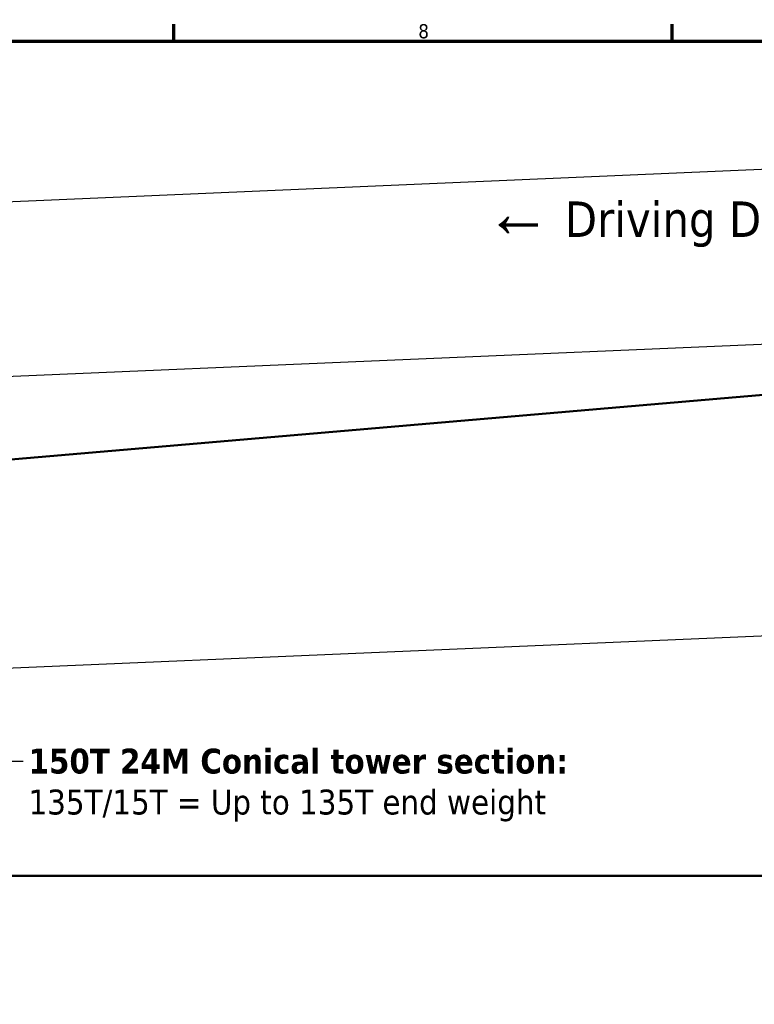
# Model space of a CAD drawing. Header units: millimetres. Extents: x 0 to 63075, y 0 to 44550.
# Tile 13 of 49: x 19398 to 27150, y 32885 to 43276. Entities that reach past the tile are written whole.
import ezdxf

# ---------------------------------------------------------------- set-up
doc = ezdxf.new("R2010")
doc.units = ezdxf.units.MM
doc.header["$LTSCALE"] = 75
for name, color, linetype, lineweight in [('Border (ISO)', 7, 'Continuous', 70), ('Dimension (ISO)', 7, 'Continuous', 25), ('Sketch Geometry (ISO)', 7, 'Continuous', 25), ('Symbol (ISO)', 7, 'Continuous', 25), ('Visible (ISO)', 7, 'Continuous', 50)]:
    doc.layers.add(name, color=color, linetype=linetype, lineweight=lineweight)
doc.styles.add('Label Text (ISO)', font='tahoma.ttf')
doc.styles.add('Note Text (ISO)', font='tahoma.ttf')
doc.dimstyles.new('Default (ISO)', dxfattribs={"dimscale": 75, "dimtxt": 2, "dimasz": 2.5, "dimexe": 3.175, "dimexo": 0, "dimgap": 0.762, "dimtad": 1, "dimrnd": 1e-08, "dimtxsty": 'Note Text (ISO)', "dimcen": 0.09, "dimdle": 10, "dimclrd": 256, "dimclre": 256, "dimclrt": 256, "dimazin": 2, "dimtfac": 1, "dimtmove": 0, "dimatfit": 3, "dimfxl": 1, "dimtolj": 1, "dimtzin": 0, "dimlwd": -1, "dimlwe": -1, "dimarcsym": 0})
doc.dimstyles.new('Default - Method 1b (ISO)$7', dxfattribs={"dimscale": 75, "dimtxt": 2, "dimasz": 2.5, "dimexe": 3.175, "dimexo": 0, "dimgap": 0.762, "dimtad": 1, "dimtoh": 1, "dimrnd": 1e-08, "dimtxsty": 'Note Text (ISO)', "dimcen": 0.09, "dimdle": 10, "dimclrd": 256, "dimclre": 256, "dimclrt": 256, "dimazin": 2, "dimtfac": 1.75, "dimtmove": 0, "dimatfit": 3, "dimfxl": 1, "dimtolj": 1, "dimlwd": -1, "dimlwe": -1, "dimarcsym": 0})

# ---------------------------------------------------------------- blocks, each defined once
blk = doc.blocks.new('Borders Default Border')
at = {"layer": 'Border (ISO)'}
for p, q in [((280.33, 574), (280.33, 576.4)), ((350.42, 574), (350.42, 576.4))]:
    blk.add_line(p, q, dxfattribs=at)
at = {"layer": 'Border (ISO)', "flags": 128}
blk.add_lwpolyline([(20, 20), (20, 574), (821, 574), (821, 20), (20, 20)], dxfattribs=at)
at = {"layer": 'Border (ISO)', "insert": (314.72, 574.35), "char_height": 2, "attachment_point": 7, "style": 'Label Text (ISO)'}
blk.add_mtext('8', dxfattribs=at)
blk = doc.blocks.new('*D34')
at = {"layer": 'Defpoints', "color": 0, "transparency": 16777216}
for p in [(39607, 40381), (14219, 39291), (15835, 38359)]:
    blk.add_point(p, dxfattribs=at)
at = {"layer": 'Dimension (ISO)', "transparency": 16777216}
for p, q in [((9457, 40612), (14162, 40612)), ((14162, 40612), (14219, 39291)), ((39607, 40381), (13981, 39280)), ((14254, 38479), (14227, 39103)), ((15835, 38359), (14024, 38281))]:
    blk.add_line(p, q, dxfattribs=at)
for points in [[(14258, 39105), (14196, 39102), (14219, 39291)], [(14285, 38480), (14223, 38478), (14262, 38292)]]:
    blk.add_solid(points, dxfattribs=at)
at = {"layer": 'Dimension (ISO)', "transparency": 16777216, "insert": (9514, 40833), "char_height": 150, "attachment_point": 1, "style": 'Note Text (ISO)'}
blk.add_mtext('\\A1;\\fTahoma|b0|i0;\\H152.8662;Maximum allowable diameter difference = \\fTahoma|b0|i0;\\H150.0000;1000', dxfattribs=at)
blk = doc.blocks.new('*D35')
at = {"layer": 'Defpoints', "color": 0, "transparency": 16777216}
for p in [(15685, 41198), (39742, 40387), (15807, 38353)]:
    blk.add_point(p, dxfattribs=at)
at = {"layer": 'Dimension (ISO)', "transparency": 16777216}
for p, q in [((39742, 40387), (39652, 42466)), ((39475, 42220), (15872, 41206)), ((15807, 38353), (15675, 41436))]:
    blk.add_line(p, q, dxfattribs=at)
for points in [[(39474, 42251), (39477, 42189), (39663, 42228)], [(15871, 41237), (15873, 41175), (15685, 41198)]]:
    blk.add_solid(points, dxfattribs=at)
at = {"layer": 'Dimension (ISO)', "transparency": 16777216, "insert": (27393, 41915), "char_height": 150, "attachment_point": 1, "rotation": 2.4594, "style": 'Note Text (ISO)'}
blk.add_mtext('\\A1;24000', dxfattribs=at)

msp = doc.modelspace()

# ---------------------------------------------------------------- linework, layer by layer
at = {"layer": 'Sketch Geometry (ISO)', "linetype": 'Continuous'}
msp.add_line((16477.8298, 36312.2783), (39738.7044, 37311.3572), dxfattribs=at)
at = {"layer": 'Visible (ISO)'}
for p, q in [((16388.8957, 38382.8693), (39606.8589, 40381.027)), ((16566.7638, 34241.6873), (39850.7375, 34241.6873))]:
    msp.add_line(p, q, dxfattribs=at)

# ---------------------------------------------------------------- block references
at = {"xscale": 75, "yscale": 75, "zscale": 75}
msp.add_blockref('Borders Default Border', (0, 0), dxfattribs=at)

# ---------------------------------------------------------------- texts
at = {"layer": 'Symbol (ISO)', "insert": (24307.0827, 41507.5962), "char_height": 150.000002, "width": 5354.606989, "attachment_point": 1, "style": 'Note Text (ISO)'}
msp.add_mtext('{\\fSymbol|b0|i0;\\H525.0000;¬\\fTahoma|b0|i0;\\H375.0000; Driving Direction}', dxfattribs=at)
at = {"layer": 'Symbol (ISO)', "insert": (19491.7122, 35583.2654), "char_height": 262.499996, "width": 5934.32951, "attachment_point": 1, "line_spacing_factor": 0.987884, "style": 'Note Text (ISO)'}
msp.add_mtext('{\\fTahoma|b1|i0;\\H262.5000;150T 24M Conical tower section:\\fTahoma|b0|i0;\\H262.5000;\\P\\fTahoma|b0|i0;\\H262.5000;135T/15T = Up to 135T end weight}', dxfattribs=at)

# ---------------------------------------------------------------- dimensions: what is measured, and where the dimension line sits
at = {"layer": 'Dimension (ISO)'}
dim = msp.add_linear_dim(base=(15684.7578, 41198.1951), p1=(39741.7345, 40386.8201), p2=(15806.9675, 38352.8702), angle=182.459402, dimstyle='Default (ISO)', override={"dimgap": 0.762, "dimdec": 2, "dimtol": 0, "dimlim": 0, "dimtp": 0, "dimtm": 0, "dimtdec": 2, "dimtofl": 0, "dimatfit": 1}, dxfattribs=at)
dim.commit()
dim.dimension.update_dxf_attribs({"geometry": '*D35', "text_midpoint": (27673.7044, 41713.1329), "dimtype": 160})
dim = msp.add_linear_dim(base=(14219.0575, 39290.5944), p1=(15835.1018, 38359.0833), p2=(39606.8589, 40381.027), angle=272.459402, text='\\fTahoma|b0|i0;\\H152.8662;Maximum allowable diameter difference = \\fTahoma|b0|i0;\\H150.0000;<>', dimstyle='Default (ISO)', override={"dimgap": 0.762, "dimtih": 1, "dimtoh": 1, "dimdec": 2, "dimtol": 0, "dimlim": 0, "dimtp": 0, "dimtm": 0, "dimtdec": 2, "dimtofl": 0, "dimtmove": 1, "dimatfit": 2}, dxfattribs=at)
dim.commit()
dim.dimension.update_dxf_attribs({"geometry": '*D34', "text_midpoint": (14130.5454, 40611.585), "dimtype": 160})

# ---------------------------------------------------------------- leaders
at = {"layer": 'Symbol (ISO)', "annotation_type": 0, "has_hookline": 1, "hookline_direction": 0, "text_width": 5866.3196}
msp.add_leader([(18293.4763, 36390.2622), (19247.0622, 35452.0154), (19434.5622, 35452.0154)], dimstyle='Default - Method 1b (ISO)$7', override={"dimtad": 0}, dxfattribs=at)

doc.saveas('drawing.dxf')
